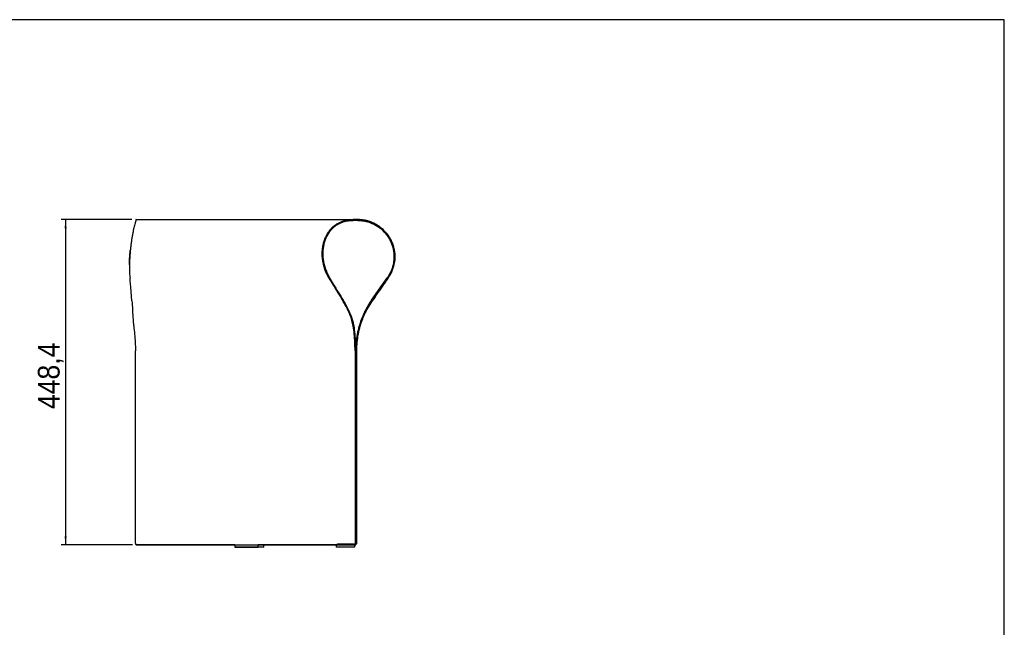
# Model space of a CAD drawing. Header units: millimetres. Extents: x 30 to 2490, y 30 to 1752.
# Tile 4 of 4: x 1131 to 2490, y 914 to 1752. Entities that reach past the tile are written whole.
import ezdxf

# ---------------------------------------------------------------- set-up
doc = ezdxf.new("R2010")
doc.units = ezdxf.units.MM
doc.header["$LTSCALE"] = 6
doc.linetypes.add('SLD-Solido', pattern=[0])
doc.layers.add('QUOTE', color=1, linetype='SLD-Solido')
doc.layers.add('SCHIZZI', color=9, linetype='Continuous')
doc.styles.add('SLDTEXTSTYLE0', font='GOTHIC.TTF', dxfattribs={"width": 0.913})
doc.dimstyles.new('SLDDIMSTYLE0', dxfattribs={"dimtxt": 30, "dimasz": 12, "dimexe": 0, "dimexo": 0.0625, "dimgap": 7.5, "dimtad": 1, "dimdec": 1, "dimrnd": 1e-09, "dimzin": 12, "dimdsep": 46, "dimtxsty": 'SLDTEXTSTYLE0', "dimsah": 1, "dimcen": 0.09, "dimadec": 0, "dimazin": 3, "dimtfac": 1, "dimtdec": 1, "dimtofl": 0, "dimtmove": 0, "dimatfit": 3, "dimfxl": 1, "dimfrac": 2, "dimtolj": 1, "dimtzin": 12, "dimarcsym": 0})

# ---------------------------------------------------------------- blocks, each defined once
blk = doc.blocks.new('_D_2')
at = {"layer": 'QUOTE', "transparency": 16777216}
for p, q in [((1285.9, 1476.4), (1188.7, 1476.4)), ((1194.7, 1476.4), (1194.7, 1028)), ((1286.8, 1028), (1188.7, 1028))]:
    blk.add_line(p, q, dxfattribs=at)
for points in [[(1194.7, 1476.4), (1193.2, 1464.4), (1196.2, 1464.4)], [(1194.7, 1028), (1196.2, 1040), (1193.2, 1040)]]:
    blk.add_solid(points, dxfattribs=at)
at = {"layer": 'QUOTE', "transparency": 16777216, "insert": (1156.4, 1215.2), "char_height": 30, "attachment_point": 1, "rotation": 90, "style": 'SLDTEXTSTYLE0'}
blk.add_mtext('448,4', dxfattribs=at)

msp = doc.modelspace()

# ---------------------------------------------------------------- linework, layer by layer
for p, q in [((1291.7, 1476.45), (1291.7, 1475.25)), ((1291.89, 1476.45), (1291.7, 1476.45)), ((1291.89, 1476.45), (1591.56, 1476.45)), ((1591.62, 1475.25), (1586.63, 1475)), ((1591.56, 1476.45), (1591.56, 1475.25)), ((1594.76, 1476.45), (1591.56, 1476.45)), ((1594.76, 1475.25), (1591.56, 1475.25)), ((1594.76, 1476.45), (1594.76, 1475.25)), ((1597.79, 1476.45), (1594.76, 1476.45)), ((1597.79, 1475.25), (1594.76, 1475.25)), ((1597.79, 1476.45), (1597.79, 1475.25)), ((1597.85, 1476.45), (1597.79, 1476.45)), ((1550.97, 1415.58), (1550.38, 1415.35)), ((1647.07, 1416.8), (1648.25, 1416.59)), ((1648.09, 1415.39), (1648.55, 1418.11)), ((1283.4, 1397.45), (1283.57, 1395.88)), ((1283.94, 1392.61), (1283.57, 1395.88)), ((1284.42, 1387.83), (1283.94, 1392.61)), ((1284.82, 1383.06), (1284.42, 1387.83)), ((1558.57, 1396.54), (1558.55, 1396.57)), ((1566.26, 1383.8), (1558.57, 1396.54)), ((1563.36, 1386.79), (1563.85, 1387.48)), ((1629.77, 1383.75), (1638.75, 1396.57)), ((1630.75, 1383.06), (1639.73, 1395.88)), ((1639.78, 1398.1), (1638.75, 1396.57)), ((1640.79, 1397.45), (1639.73, 1395.88)), ((1639.78, 1398.1), (1640.79, 1397.45)), ((1286.27, 1364.55), (1284.82, 1383.06)), ((1616.81, 1365.24), (1629.77, 1383.75)), ((1617.79, 1364.55), (1630.75, 1383.06)), ((1630.75, 1383.06), (1629.77, 1383.75)), ((1286.27, 1364.55), (1286.48, 1361.46)), ((1286.48, 1361.46), (1287, 1351.84)), ((1614.69, 1362.12), (1608.96, 1352.4)), ((1615.7, 1361.46), (1610.02, 1351.84)), ((1616.81, 1365.24), (1614.69, 1362.12)), ((1617.79, 1364.55), (1615.7, 1361.46)), ((1615.8, 1361.51), (1617.85, 1364.55)), ((1589.13, 1342), (1588.57, 1341.54)), ((1591.73, 1329.34), (1588.57, 1341.54)), ((1592.3, 1329.68), (1591.73, 1329.34)), ((1599.76, 1329.75), (1600.91, 1329.41)), ((1291.07, 1030.4), (1291.05, 1295.72)), ((1594.13, 1295.72), (1594.15, 1030.43)), ((1594.73, 1295.72), (1594.75, 1030.43)), ((1594.89, 1030.47), (1594.84, 1295.72)), ((1594.89, 1030.4), (1594.89, 1295.72)), ((1596.09, 1030.4), (1596.09, 1295.72)), ((1596.15, 1295.72), (1596.15, 1030.47)), ((1596.14, 1044.87), (1596.14, 1044.87)), ((1596.14, 1044.87), (1596.14, 1040.47)), ((1596.14, 1044.36), (1596.14, 1044.84)), ((1596.14, 1044.84), (1596.14, 1044.84)), ((1596.14, 1044.84), (1596.14, 1042.4)), ((1596.14, 1044.84), (1596.14, 1044.84)), ((1596.14, 1043.86), (1596.14, 1044.36)), ((1596.14, 1044.36), (1596.14, 1044.36)), ((1596.14, 1044.36), (1596.14, 1044.36)), ((1596.21, 1044.19), (1596.14, 1044.19)), ((1596.14, 1041.56), (1596.14, 1044.18)), ((1596.14, 1044.13), (1596.14, 1044.13)), ((1596.14, 1044.13), (1596.14, 1041.21)), ((1596.14, 1044.13), (1596.14, 1044.13)), ((1596.14, 1041.24), (1596.15, 1044)), ((1596.14, 1044), (1596.15, 1044)), ((1596.14, 1043.39), (1596.14, 1043.86)), ((1596.14, 1043.86), (1596.14, 1043.86)), ((1596.14, 1043.86), (1596.14, 1043.86)), ((1596.14, 1043.86), (1596.14, 1043.86)), ((1596.14, 1043.39), (1596.14, 1043.39)), ((1596.14, 1042.87), (1596.14, 1043.39)), ((1596.14, 1043.39), (1596.14, 1043.39)), ((1596.14, 1042.4), (1596.14, 1042.87)), ((1596.14, 1042.87), (1596.14, 1042.87)), ((1596.14, 1042.87), (1596.14, 1042.87)), ((1596.14, 1042.87), (1596.14, 1042.87)), ((1596.14, 1042.67), (1596.14, 1042.68)), ((1596.14, 1042.68), (1596.14, 1042.67)), ((1596.14, 1042.67), (1596.14, 1042.66)), ((1596.14, 1042.66), (1596.14, 1042.67)), ((1596.14, 1042.4), (1596.14, 1042.4)), ((1596.14, 1041.21), (1596.14, 1041.21)), ((1596.14, 1041.21), (1596.14, 1041.21)), ((1596.14, 1041.21), (1596.14, 1041.21)), ((1596.14, 1041.14), (1596.21, 1041.14)), ((1596.14, 1040.8), (1596.14, 1039.36)), ((1596.14, 1039.36), (1596.14, 1040.54)), ((1596.14, 1040.54), (1596.14, 1040.54)), ((1596.14, 1040.47), (1596.14, 1040.47)), ((1596.14, 1039.36), (1596.14, 1039.36)), ((1596.15, 1044.72), (1596.15, 1046.05)), ((1596.15, 1046.05), (1596.15, 1046.05)), ((1596.15, 1046.05), (1596.15, 1044.89)), ((1596.15, 1046.05), (1596.15, 1046.05)), ((1596.15, 1044.9), (1596.15, 1044.9)), ((1596.15, 1044.9), (1596.15, 1040.47)), ((1596.15, 1044.88), (1596.15, 1044.9)), ((1596.15, 1044.9), (1596.15, 1044.9)), ((1596.15, 1040.47), (1596.15, 1044.88)), ((1596.15, 1044.86), (1596.15, 1040.47)), ((1596.15, 1040.47), (1596.15, 1044.86)), ((1596.15, 1044.86), (1596.15, 1044.86)), ((1596.15, 1044.86), (1596.15, 1044.86)), ((1596.15, 1044.86), (1596.15, 1040.47)), ((1596.15, 1041.21), (1596.15, 1044.86)), ((1596.15, 1044.86), (1596.15, 1044.86)), ((1596.15, 1044.86), (1596.15, 1040.47)), ((1596.15, 1041.21), (1596.15, 1044.86)), ((1596.15, 1044.14), (1596.15, 1044.86)), ((1596.15, 1044.86), (1596.15, 1044.86)), ((1596.15, 1044.86), (1596.15, 1040.47)), ((1596.15, 1044.11), (1596.15, 1044.86)), ((1596.15, 1044.86), (1596.15, 1044.86)), ((1596.15, 1044.86), (1596.15, 1044.11)), ((1596.15, 1044.86), (1596.15, 1044.86)), ((1596.15, 1044.86), (1596.15, 1044.86)), ((1596.15, 1044.86), (1596.15, 1044.86)), ((1596.15, 1044.86), (1596.15, 1044.86)), ((1596.15, 1044.86), (1596.15, 1044.86)), ((1596.15, 1044.36), (1596.15, 1044.38)), ((1596.15, 1043.75), (1596.15, 1044.36)), ((1596.15, 1044.24), (1596.15, 1044.26)), ((1596.15, 1043.64), (1596.15, 1044.24)), ((1596.21, 1044.21), (1596.15, 1044.21)), ((1596.15, 1043.05), (1596.15, 1044.14)), ((1596.15, 1044.14), (1596.15, 1044.14)), ((1596.15, 1044.14), (1596.15, 1044.14)), ((1596.15, 1044.11), (1596.15, 1044.11)), ((1596.15, 1044.11), (1596.15, 1040.47)), ((1596.15, 1040.47), (1596.15, 1044.11)), ((1596.15, 1044.11), (1596.15, 1044.11)), ((1596.15, 1044.11), (1596.15, 1044.11)), ((1596.15, 1043.91), (1596.15, 1043.91)), ((1596.15, 1043.91), (1596.15, 1042.24)), ((1596.15, 1042.24), (1596.15, 1043.91)), ((1596.15, 1043.76), (1596.15, 1043.75)), ((1596.15, 1043.7), (1596.15, 1043.71)), ((1596.15, 1043.66), (1596.15, 1043.64)), ((1596.15, 1043.64), (1596.15, 1043.63)), ((1596.15, 1042.32), (1596.15, 1043.05)), ((1596.15, 1043.05), (1596.15, 1043.05)), ((1596.15, 1043.05), (1596.15, 1043.05)), ((1596.15, 1043.05), (1596.15, 1043.05)), ((1596.15, 1042.32), (1596.15, 1042.32)), ((1596.15, 1041.2), (1596.15, 1042.32)), ((1596.15, 1042.32), (1596.15, 1042.32)), ((1596.15, 1042.24), (1596.15, 1042.24)), ((1596.15, 1042.24), (1596.15, 1042.24)), ((1596.15, 1042.24), (1596.15, 1042.24)), ((1596.15, 1041.73), (1596.15, 1041.74)), ((1596.15, 1041.19), (1596.15, 1041.72)), ((1596.15, 1041.72), (1596.15, 1041.7)), ((1596.15, 1041.69), (1596.15, 1041.7)), ((1596.15, 1041.7), (1596.15, 1041.12)), ((1596.15, 1041.67), (1596.15, 1041.65)), ((1596.15, 1040.47), (1596.15, 1041.52)), ((1596.15, 1041.52), (1596.15, 1041.52)), ((1596.15, 1041.52), (1596.15, 1040.47)), ((1596.15, 1041.52), (1596.15, 1041.52)), ((1596.15, 1040.47), (1596.15, 1041.21)), ((1596.15, 1041.21), (1596.15, 1041.21)), ((1596.15, 1040.47), (1596.15, 1041.21)), ((1596.15, 1041.21), (1596.15, 1041.21)), ((1596.15, 1041.21), (1596.15, 1041.21)), ((1596.15, 1041.21), (1596.15, 1041.21)), ((1596.15, 1041.21), (1596.15, 1041.21)), ((1596.15, 1041.21), (1596.15, 1041.21)), ((1596.15, 1040.47), (1596.15, 1041.2)), ((1596.15, 1041.2), (1596.15, 1041.2)), ((1596.15, 1041.2), (1596.15, 1041.2)), ((1596.15, 1041.2), (1596.15, 1041.2)), ((1596.15, 1041.17), (1596.15, 1041.19)), ((1596.15, 1041.13), (1596.21, 1041.13)), ((1596.15, 1041.12), (1596.15, 1041.11)), ((1596.15, 1040.47), (1596.15, 1040.47)), ((1596.15, 1040.47), (1596.15, 1040.47)), ((1596.15, 1040.47), (1596.15, 1040.47)), ((1596.15, 1040.47), (1596.15, 1040.47)), ((1596.15, 1040.47), (1596.15, 1040.47)), ((1596.15, 1040.47), (1596.15, 1040.47)), ((1596.15, 1040.47), (1596.15, 1040.47)), ((1292.79, 1028), (1594.83, 1028.03)), ((1294.51, 1028), (1292.79, 1028)), ((1292.84, 1028), (1294.56, 1028.01)), ((1324.57, 1028.01), (1294.51, 1028)), ((1428.31, 1028.02), (1324.57, 1028.01)), ((1428.31, 1028.02), (1428.31, 1025.02)), ((1438.21, 1025.02), (1428.71, 1025.02)), ((1429.81, 1028.02), (1446.26, 1028.02)), ((1429.81, 1025.02), (1446.26, 1025.02)), ((1458.76, 1025.02), (1442.31, 1025.02)), ((1450.36, 1028.02), (1459.86, 1028.02)), ((1450.36, 1025.02), (1459.86, 1025.02)), ((1569.81, 1028.03), (1460.26, 1028.02)), ((1460.26, 1025.02), (1460.26, 1028.02)), ((1466.81, 1025.04), (1460.26, 1025.04)), ((1468.32, 1025.04), (1468.31, 1028.02)), ((1568.72, 1025.03), (1568.72, 1028.03)), ((1569.86, 1029.27), (1569.81, 1029.21)), ((1569.81, 1029.21), (1591.8, 1029.21)), ((1569.81, 1028.01), (1569.81, 1029.21)), ((1569.81, 1028.01), (1591.8, 1028.01)), ((1590.72, 1025.03), (1571.72, 1025.03)), ((1591.8, 1028.01), (1591.8, 1029.21)), ((1591.8, 1029.21), (1593.69, 1029.2)), ((1591.8, 1028.01), (1593.69, 1028)), ((1593.69, 1028), (1593.69, 1029.2)), ((1593.72, 1025.04), (1593.72, 1028.03)), ((1593.72, 1025.04), (1593.72, 1025.03)), ((1594.99, 1028.03), (1593.96, 1028.03)), ((1594.93, 1029.58), (1594.5, 1028.73)), ((1594.54, 1029.56), (1595.38, 1028.71)), ((1594.83, 1028.03), (1594.99, 1028.03)), ((1594.89, 1030.47), (1594.89, 1030.44)), ((1594.99, 1028.03), (1594.99, 1028.39)), ((1594.99, 1028.07), (1595.13, 1028.07)), ((1595.13, 1028.07), (1595.13, 1028.5)), ((1595.38, 1028.71), (1595.45, 1028.77))]:
    msp.add_line(p, q)
at = {"flags": 128}
for points in [[(1563.36, 1386.79), (1565.13, 1384.02), (1566.89, 1381.25), (1568.64, 1378.47), (1570.37, 1375.69), (1572.09, 1372.91), (1573.81, 1370.13), (1575.51, 1367.34), (1577.2, 1364.55)], [(1563.85, 1387.48), (1565.62, 1384.71), (1567.38, 1381.94), (1569.13, 1379.16), (1570.86, 1376.38), (1572.59, 1373.6), (1574.3, 1370.82), (1576, 1368.03), (1577.69, 1365.24)], [(1633.45, 1386.82), (1631.51, 1384.06), (1629.58, 1381.29), (1627.63, 1378.52), (1625.69, 1375.74), (1623.73, 1372.95), (1621.78, 1370.15), (1619.82, 1367.35), (1617.85, 1364.55)], [(1639.79, 1395.88), (1638.99, 1394.74), (1638.2, 1393.61), (1637.4, 1392.47), (1636.61, 1391.34), (1635.82, 1390.2), (1635.03, 1389.07), (1634.23, 1387.95), (1633.45, 1386.82)], [(1577.84, 1365.24), (1576.43, 1367.57), (1575, 1369.89), (1573.57, 1372.22), (1572.13, 1374.54), (1570.67, 1376.86), (1569.21, 1379.17), (1567.74, 1381.48), (1566.26, 1383.8)], [(1428.31, 1028.02), (1428.31, 1028.02), (1428.41, 1028.02), (1428.61, 1028.02), (1428.93, 1028.02), (1429.33, 1028.02), (1429.81, 1028.02)], [(1428.71, 1025.02), (1428.47, 1025.02), (1428.33, 1025.02), (1428.31, 1025.02), (1428.41, 1025.02), (1428.62, 1025.02), (1428.93, 1025.02), (1429.33, 1025.02), (1429.81, 1025.02)], [(1442.31, 1025.02), (1441.77, 1025.02), (1441.2, 1025.02), (1440.61, 1025.02), (1440.03, 1025.02), (1439.48, 1025.02), (1438.98, 1025.02), (1438.55, 1025.02), (1438.21, 1025.02)], [(1446.26, 1028.02), (1446.79, 1028.02), (1447.37, 1028.02), (1447.95, 1028.02), (1448.53, 1028.02), (1449.08, 1028.02), (1449.58, 1028.02), (1450.01, 1028.02), (1450.36, 1028.02)], [(1446.26, 1025.02), (1446.79, 1025.02), (1447.37, 1025.02), (1447.95, 1025.02), (1448.53, 1025.02), (1449.08, 1025.02), (1449.58, 1025.02), (1450.01, 1025.02), (1450.36, 1025.02)], [(1459.86, 1025.02), (1460.1, 1025.02), (1460.24, 1025.02), (1460.26, 1025.02), (1460.16, 1025.02), (1459.95, 1025.02), (1459.64, 1025.02), (1459.24, 1025.02), (1458.76, 1025.02)], [(1459.86, 1028.02), (1460.1, 1028.02), (1460.24, 1028.02), (1460.26, 1028.02)], [(1468.32, 1025.04), (1468.31, 1025.04), (1468.21, 1025.04), (1468.01, 1025.04), (1467.69, 1025.04), (1467.29, 1025.04), (1466.81, 1025.04)], [(1571.72, 1025.03), (1571.13, 1025.03), (1570.57, 1025.03), (1570.05, 1025.03), (1569.6, 1025.03), (1569.22, 1025.03), (1568.95, 1025.03), (1568.78, 1025.03), (1568.72, 1025.03)], [(1593.72, 1025.03), (1593.66, 1025.03), (1593.49, 1025.03), (1593.21, 1025.03), (1592.84, 1025.03), (1592.38, 1025.03), (1591.87, 1025.03), (1591.3, 1025.03), (1590.72, 1025.03)]]:
    msp.add_lwpolyline(points, dxfattribs=at)
for centre, radius, start, end in [((1880.77, 1583.77), 373.56, 210.1955, 211.82244), ((1881.27, 1584.45), 373.56, 210.1955, 211.82244), ((1593.75, 1030.47), 2.4, 315, 0)]:
    msp.add_arc(centre, radius, start, end)
for points, knots in [([(1291.89, 1476.45), (1291.91, 1476.41), (1291.96, 1476.35), (1291.88, 1475.82), (1291.66, 1475.03), (1291.33, 1473.89), (1290.85, 1472.25), (1290.21, 1470.01), (1289.43, 1467.06), (1288.58, 1463.56), (1287.71, 1459.54), (1286.84, 1455.06), (1286.02, 1450.18), (1285.25, 1444.99), (1284.56, 1439.53), (1283.96, 1433.88), (1283.53, 1428.84), (1283.24, 1424.56), (1282.97, 1420.71), (1282.89, 1418.08), (1282.83, 1416.59)], [0, 0, 0, 0, 0.0546242, 0.1038384, 0.1501636, 0.2002677, 0.2499718, 0.3124109, 0.3748484, 0.4374032, 0.5004881, 0.5633222, 0.6258277, 0.6881235, 0.7503297, 0.812567, 0.8749558, 0.9136638, 0.9510527, 1, 1, 1, 1]), ([(1550.38, 1415.35), (1550.15, 1416.48), (1549.71, 1418.59), (1549.27, 1421.59), (1548.97, 1424.35), (1548.76, 1428.07), (1548.82, 1432.89), (1549.45, 1438.67), (1550.63, 1444.24), (1552.34, 1449.55), (1554.56, 1454.53), (1557.27, 1459.1), (1560.42, 1463.21), (1563.98, 1466.79), (1567.9, 1469.83), (1571.29, 1471.8), (1573.96, 1473.04), (1575.77, 1473.77), (1577.63, 1474.42), (1579.53, 1474.97), (1581.72, 1475.5), (1584.4, 1475.98), (1587.76, 1476.37), (1590.23, 1476.42), (1591.56, 1476.45)], [0, 0, 0, 0, 0.0367615, 0.0689402, 0.0965439, 0.1251592, 0.1879037, 0.2503804, 0.3127087, 0.3750089, 0.4374016, 0.5000067, 0.562647, 0.6251088, 0.6875134, 0.7499821, 0.7748891, 0.7998394, 0.8248407, 0.8499005, 0.8750264, 0.9099052, 0.9515557, 1, 1, 1, 1]), ([(1550.97, 1415.58), (1550.74, 1416.68), (1550.31, 1418.75), (1549.87, 1421.67), (1549.57, 1424.37), (1549.36, 1428.01), (1549.42, 1432.71), (1550.03, 1438.35), (1551.19, 1443.8), (1552.87, 1448.98), (1555.06, 1453.84), (1557.72, 1458.31), (1560.82, 1462.32), (1564.33, 1465.82), (1568.2, 1468.78), (1572.1, 1471.03), (1575.95, 1472.68), (1579.54, 1473.81), (1583.2, 1474.6), (1587.17, 1475.14), (1590.01, 1475.21), (1591.56, 1475.25)], [0, 0, 0, 0, 0.036709, 0.0688391, 0.0963985, 0.1249648, 0.1875969, 0.2499592, 0.3121769, 0.3743761, 0.4366826, 0.4992219, 0.5618223, 0.6242758, 0.6867084, 0.7492466, 0.7991803, 0.8493495, 0.8947225, 0.9424396, 1, 1, 1, 1]), ([(1576.7, 1472.85), (1575.22, 1472.28), (1572.23, 1471.11), (1568.07, 1468.64), (1564.18, 1465.61), (1560.66, 1462.02), (1557.56, 1457.92), (1554.91, 1453.37), (1552.77, 1448.42), (1551.14, 1443.15), (1550.04, 1437.61), (1549.51, 1431.89), (1549.52, 1427.18), (1549.8, 1423.53), (1550.14, 1420.83), (1550.64, 1417.82), (1551.12, 1415.71), (1551.37, 1414.59)], [0, 0, 0, 0, 0.0750522, 0.1520324, 0.2292065, 0.3067341, 0.3840994, 0.4610734, 0.5378287, 0.6145251, 0.6913228, 0.7683816, 0.8458594, 0.8786683, 0.9137449, 0.9541856, 1, 1, 1, 1]), ([(1597.79, 1476.45), (1599.24, 1476.41), (1602, 1476.35), (1606.05, 1475.82), (1610, 1475.03), (1613.95, 1473.89), (1618.29, 1472.25), (1622.84, 1470.01), (1627.51, 1467.06), (1631.91, 1463.56), (1635.95, 1459.54), (1639.55, 1455.06), (1642.63, 1450.19), (1645.15, 1444.99), (1647.07, 1439.53), (1648.37, 1433.88), (1648.94, 1428.84), (1649.02, 1424.56), (1648.86, 1420.71), (1648.47, 1418.08), (1648.25, 1416.59)], [0, 0, 0, 0, 0.0546241, 0.1038384, 0.1501637, 0.2002677, 0.2499718, 0.312411, 0.3748485, 0.4374033, 0.5004885, 0.5633237, 0.6258313, 0.6881303, 0.7503407, 0.8125832, 0.8749781, 0.913684, 0.9510577, 1, 1, 1, 1]), ([(1597.79, 1475.25), (1599.21, 1475.21), (1601.9, 1475.15), (1605.85, 1474.64), (1609.71, 1473.86), (1613.57, 1472.75), (1617.81, 1471.15), (1622.25, 1468.97), (1626.82, 1466.08), (1631.11, 1462.66), (1635.06, 1458.74), (1638.57, 1454.36), (1641.58, 1449.6), (1644.04, 1444.53), (1645.92, 1439.19), (1647.18, 1433.68), (1647.74, 1428.76), (1647.82, 1424.58), (1647.66, 1420.82), (1647.28, 1418.25), (1647.07, 1416.8)], [0, 0, 0, 0, 0.0548604, 0.1042585, 0.1507239, 0.2009465, 0.2507375, 0.3132451, 0.3757099, 0.4382555, 0.5012998, 0.5640681, 0.626488, 0.6886838, 0.750781, 0.8129059, 0.8751845, 0.9138216, 0.9511337, 1, 1, 1, 1]), ([(1648.55, 1418.11), (1648.68, 1419.17), (1648.92, 1421.13), (1649.05, 1423.98), (1649.05, 1426.71), (1648.85, 1430.43), (1648.19, 1435.16), (1646.77, 1440.69), (1644.76, 1446.02), (1642.18, 1451.08), (1639.06, 1455.8), (1635.47, 1460.13), (1631.46, 1464), (1627.11, 1467.38), (1622.5, 1470.23), (1618, 1472.4), (1613.73, 1473.98), (1609.87, 1475.07), (1606.07, 1475.83), (1602.11, 1476.34), (1599.36, 1476.41), (1597.85, 1476.45)], [0, 0, 0, 0, 0.0353266, 0.0652845, 0.0938529, 0.1252825, 0.1878842, 0.2502749, 0.3125692, 0.3748825, 0.4373297, 0.5000254, 0.5626877, 0.6251622, 0.6875646, 0.7500107, 0.799994, 0.8500021, 0.8950004, 0.9424643, 1, 1, 1, 1]), ([(1282.76, 1413.88), (1282.76, 1414.2), (1282.74, 1416.14), (1282.85, 1419.79), (1283.05, 1423.79), (1283.27, 1426.9), (1283.46, 1429.27), (1283.68, 1431.55), (1283.88, 1433.05), (1283.96, 1433.63)], [0, 0, 0, 0, 0.0498027, 0.3038915, 0.5542472, 0.6550311, 0.7713774, 0.910768, 1, 1, 1, 1]), ([(1282.83, 1416.59), (1282.79, 1415.21), (1282.7, 1412.69), (1282.72, 1409.38), (1282.79, 1406.61), (1282.88, 1403.91), (1283.06, 1400.81), (1283.28, 1398.64), (1283.4, 1397.45)], [0, 0, 0, 0, 0.2035571, 0.3701466, 0.4997718, 0.6295345, 0.7962775, 1, 1, 1, 1]), ([(1557.9, 1395.88), (1557.24, 1397.08), (1556.04, 1399.27), (1554.6, 1402.4), (1553.47, 1405.13), (1552.47, 1407.94), (1551.4, 1411.33), (1550.74, 1413.92), (1550.38, 1415.35)], [0, 0, 0, 0, 0.2042667, 0.370796, 0.4995869, 0.6278109, 0.7946159, 1, 1, 1, 1]), ([(1558.39, 1396.57), (1557.74, 1397.74), (1556.56, 1399.88), (1555.14, 1402.94), (1554.03, 1405.6), (1553.03, 1408.34), (1551.97, 1411.65), (1551.33, 1414.18), (1550.97, 1415.58)], [0, 0, 0, 0, 0.2043056, 0.3708576, 0.4996554, 0.6278712, 0.7946533, 1, 1, 1, 1]), ([(1647.07, 1416.8), (1646.81, 1415.45), (1646.33, 1412.99), (1645.36, 1409.75), (1644.39, 1407.05), (1643.27, 1404.41), (1641.8, 1401.39), (1640.5, 1399.27), (1639.78, 1398.1)], [0, 0, 0, 0, 0.20351552, 0.37008068, 0.49969961, 0.62947165, 0.79623852, 1, 1, 1, 1]), ([(1639.79, 1395.88), (1640.22, 1396.52), (1641.07, 1397.76), (1642.21, 1399.66), (1643.24, 1401.53), (1644.14, 1403.35), (1645.07, 1405.4), (1646.08, 1407.97), (1647.2, 1411.37), (1647.77, 1413.96), (1648.09, 1415.39)], [0, 0, 0, 0, 0.1087923, 0.2131869, 0.3131903, 0.4088097, 0.5000536, 0.6294727, 0.7961202, 1, 1, 1, 1]), ([(1648.25, 1416.59), (1647.98, 1415.21), (1647.49, 1412.69), (1646.5, 1409.38), (1645.5, 1406.61), (1644.36, 1403.91), (1642.85, 1400.81), (1641.52, 1398.65), (1640.79, 1397.45)], [0, 0, 0, 0, 0.2035555, 0.3701447, 0.4997714, 0.629535, 0.7962781, 1, 1, 1, 1]), ([(1588.57, 1341.54), (1587.55, 1343.99), (1585.4, 1349.12), (1581.62, 1356.85), (1578.71, 1361.91), (1577.2, 1364.55)], [0, 0, 0, 0, 0.3044074, 0.6377345, 1, 1, 1, 1]), ([(1589.13, 1342), (1588.1, 1344.47), (1585.94, 1349.66), (1582.14, 1357.46), (1579.21, 1362.57), (1577.69, 1365.24)], [0, 0, 0, 0, 0.3044186, 0.6377458, 1, 1, 1, 1]), ([(1577.84, 1365.24), (1579.18, 1362.91), (1581.93, 1358.15), (1585.74, 1350.42), (1588.05, 1344.9), (1589.22, 1342.08)], [0, 0, 0, 0, 0.3182973, 0.6516209, 1, 1, 1, 1]), ([(1287, 1351.84), (1287.06, 1350.35), (1287.17, 1347.47), (1287.41, 1343.19), (1287.71, 1338.96), (1288.15, 1334.42), (1288.47, 1331.17), (1288.64, 1329.41)], [0, 0, 0, 0, 0.2091694, 0.4060869, 0.5827941, 0.7741138, 1, 1, 1, 1]), ([(1608.96, 1352.4), (1608.19, 1350.9), (1606.69, 1347.99), (1604.75, 1343.67), (1603, 1339.39), (1601.32, 1334.81), (1600.31, 1331.53), (1599.76, 1329.75)], [0, 0, 0, 0, 0.2091229, 0.4060217, 0.5827331, 0.774076, 1, 1, 1, 1]), ([(1610.02, 1351.84), (1609.26, 1350.35), (1607.77, 1347.47), (1605.85, 1343.19), (1604.12, 1338.96), (1602.45, 1334.42), (1601.45, 1331.17), (1600.91, 1329.41)], [0, 0, 0, 0, 0.20916955, 0.40608698, 0.58279411, 0.77411387, 1, 1, 1, 1]), ([(1589.22, 1342.08), (1589.61, 1341), (1590.31, 1339), (1591.15, 1336.11), (1591.82, 1333.1), (1592.18, 1331.02), (1592.39, 1329.81)], [0, 0, 0, 0, 0.2722219, 0.4999825, 0.7106817, 1, 1, 1, 1]), ([(1600.97, 1329.38), (1601.31, 1330.51), (1601.94, 1332.58), (1602.93, 1335.49), (1603.99, 1338.44), (1604.8, 1340.42), (1605.26, 1341.57)], [0, 0, 0, 0, 0.2724247, 0.5000225, 0.7107654, 1, 1, 1, 1]), ([(1596.15, 1044.89), (1596.15, 1044.91), (1596.14, 1044.93), (1596.14, 1044.94), (1596.14, 1044.94), (1596.14, 1044.94), (1596.14, 1044.94), (1596.14, 1044.94), (1596.14, 1044.94), (1596.14, 1044.94), (1596.14, 1044.94), (1596.14, 1044.94), (1596.14, 1044.94), (1596.14, 1044.83), (1596.14, 1044.33), (1596.14, 1043.57), (1596.14, 1042.98), (1596.14, 1042.67)], [0, 0, 0, 0, 0.0692641, 0.102088, 0.1170424, 0.1237265, 0.1266881, 0.1279952, 0.1285711, 0.1288247, 0.1289363, 0.1289854, 0.129024, 0.3530678, 0.564112, 0.7753896, 1, 1, 1, 1]), ([(1596.14, 1042.68), (1596.14, 1043.02), (1596.14, 1043.67), (1596.14, 1044.39), (1596.14, 1044.8), (1596.14, 1044.84), (1596.14, 1044.87)], [0, 0, 0, 0, 0.27953196, 0.54542422, 0.76306342, 1, 1, 1, 1]), ([(1596.14, 1044.18), (1596.14, 1044.18), (1596.14, 1044.19), (1596.14, 1044.19), (1596.14, 1044.19), (1596.14, 1044.19), (1596.14, 1044.19), (1596.14, 1044.19), (1596.14, 1044.19), (1596.14, 1044.19), (1596.14, 1044.19), (1596.14, 1044.19), (1596.14, 1044.19), (1596.14, 1044.12), (1596.14, 1043.78), (1596.14, 1043.28), (1596.14, 1042.89), (1596.14, 1042.68)], [0, 0, 0, 0, 0.0458801, 0.0662498, 0.075289, 0.0792849, 0.0810471, 0.0818233, 0.0821649, 0.0823153, 0.0823815, 0.0824106, 0.0824335, 0.3112586, 0.5307913, 0.7562229, 1, 1, 1, 1]), ([(1596.14, 1042.67), (1596.14, 1042.89), (1596.14, 1043.33), (1596.14, 1043.81), (1596.14, 1044.08), (1596.14, 1044.11), (1596.14, 1044.13)], [0, 0, 0, 0, 0.2871229, 0.5522893, 0.766205, 1, 1, 1, 1]), ([(1596.14, 1040.47), (1596.14, 1040.51), (1596.14, 1040.58), (1596.14, 1041.15), (1596.14, 1041.88), (1596.14, 1042.4), (1596.14, 1042.67)], [0, 0, 0, 0, 0.2961767, 0.5664015, 0.7768821, 1, 1, 1, 1]), ([(1596.14, 1042.67), (1596.14, 1042.43), (1596.14, 1042.02), (1596.14, 1041.69), (1596.14, 1041.56)], [0, 0, 0, 0, 0.5786018, 1, 1, 1, 1]), ([(1596.14, 1042.66), (1596.14, 1042.44), (1596.14, 1042.03), (1596.14, 1041.35), (1596.14, 1041.01), (1596.14, 1040.8)], [0, 0, 0, 0, 0.2957242, 0.575371, 1, 1, 1, 1]), ([(1596.14, 1041.21), (1596.14, 1041.23), (1596.14, 1041.28), (1596.14, 1041.65), (1596.14, 1042.14), (1596.14, 1042.48), (1596.14, 1042.66)], [0, 0, 0, 0, 0.293871, 0.5608682, 0.7719073, 1, 1, 1, 1]), ([(1596.15, 1041.7), (1596.15, 1041.61), (1596.15, 1041.44), (1596.15, 1041.24), (1596.14, 1041.15), (1596.14, 1041.13), (1596.14, 1041.2), (1596.14, 1041.24)], [0, 0, 0, 0, 0.2086835, 0.4014828, 0.5984123, 0.7578028, 1, 1, 1, 1]), ([(1596.14, 1040.41), (1596.15, 1040.45), (1596.15, 1040.56), (1596.15, 1040.96), (1596.15, 1041.17)], [0, 0, 0, 0, 0.4842466, 1, 1, 1, 1]), ([(1596.14, 1040.54), (1596.14, 1040.51), (1596.14, 1040.45), (1596.14, 1040.4), (1596.14, 1040.4), (1596.14, 1040.41)], [0, 0, 0, 0, 0.3637315, 0.73815322, 1, 1, 1, 1]), ([(1596.15, 1044.38), (1596.15, 1044.49), (1596.15, 1044.71), (1596.15, 1044.89), (1596.15, 1044.95), (1596.15, 1044.87), (1596.15, 1044.61), (1596.15, 1044.17), (1596.15, 1043.82), (1596.15, 1043.64)], [0, 0, 0, 0, 0.1460704, 0.2887682, 0.4377557, 0.5951452, 0.7341478, 0.8644717, 1, 1, 1, 1]), ([(1596.15, 1044.26), (1596.15, 1044.35), (1596.15, 1044.54), (1596.15, 1044.67), (1596.15, 1044.72)], [0, 0, 0, 0, 0.5342378, 1, 1, 1, 1]), ([(1596.15, 1043.71), (1596.15, 1043.78), (1596.15, 1043.92), (1596.15, 1044.09), (1596.15, 1044.19), (1596.15, 1044.23), (1596.15, 1044.12), (1596.15, 1043.89), (1596.15, 1043.76)], [0, 0, 0, 0, 0.0943892, 0.189365, 0.2976915, 0.4258978, 0.6931705, 1, 1, 1, 1]), ([(1596.15, 1044), (1596.15, 1043.95), (1596.15, 1043.85), (1596.15, 1043.72), (1596.15, 1043.66)], [0, 0, 0, 0, 0.5348435, 1, 1, 1, 1]), ([(1596.15, 1043.04), (1596.15, 1043.08), (1596.15, 1043.16), (1596.15, 1043.3), (1596.15, 1043.5), (1596.15, 1043.63), (1596.15, 1043.7)], [0, 0, 0, 0, 0.42941131, 0.70071607, 0.85028742, 1, 1, 1, 1]), ([(1596.15, 1043.63), (1596.15, 1043.49), (1596.15, 1043.24), (1596.15, 1042.9), (1596.15, 1042.51), (1596.15, 1042.4), (1596.15, 1042.31)], [0, 0, 0, 0, 0.1872531, 0.3476527, 0.509467, 1, 1, 1, 1]), ([(1596.15, 1041.74), (1596.15, 1041.91), (1596.15, 1042.26), (1596.15, 1042.65), (1596.15, 1042.89), (1596.15, 1042.98), (1596.15, 1043.04)], [0, 0, 0, 0, 0.2440399, 0.4814505, 0.7097813, 1, 1, 1, 1]), ([(1596.15, 1042.31), (1596.15, 1042.27), (1596.15, 1042.19), (1596.15, 1042.04), (1596.15, 1041.85), (1596.15, 1041.73), (1596.15, 1041.67)], [0, 0, 0, 0, 0.4490962, 0.7176787, 0.8608801, 1, 1, 1, 1]), ([(1596.15, 1040.43), (1596.15, 1040.51), (1596.15, 1040.63), (1596.15, 1041.18), (1596.15, 1041.54), (1596.15, 1041.73)], [0, 0, 0, 0, 0.4465819, 0.71488531, 1, 1, 1, 1]), ([(1596.15, 1041.65), (1596.15, 1041.58), (1596.15, 1041.43), (1596.15, 1041.25), (1596.15, 1041.15), (1596.15, 1041.12), (1596.15, 1041.16), (1596.15, 1041.33), (1596.15, 1041.56), (1596.15, 1041.69)], [0, 0, 0, 0, 0.0886001, 0.1775904, 0.2803753, 0.4039243, 0.5463947, 0.7592876, 1, 1, 1, 1]), ([(1596.15, 1041.11), (1596.15, 1040.96), (1596.15, 1040.66), (1596.15, 1040.43), (1596.15, 1040.44), (1596.15, 1040.44)], [0, 0, 0, 0, 0.3777971, 0.7484651, 1, 1, 1, 1]), ([(1594.89, 1030.4), (1594.88, 1030.33), (1594.88, 1030.17), (1594.82, 1030.03), (1594.8, 1029.96)], [0, 0, 0, 0, 0.51313051, 1, 1, 1, 1])]:
    msp.add_open_spline(points, degree=3, knots=knots)
for points in [[(1551.37, 1414.59), (1552, 1412.46), (1553.28, 1408.2), (1555.69, 1402.12), (1557.6, 1398.42), (1558.55, 1396.57)], [(1605.26, 1341.57), (1606.78, 1345.02), (1609.82, 1351.92), (1613.81, 1358.31), (1615.8, 1361.51)], [(1592.3, 1329.68), (1591.81, 1331.76), (1590.84, 1335.92), (1589.7, 1339.97), (1589.13, 1342)], [(1288.64, 1329.41), (1289.12, 1325.74), (1290.08, 1318.4), (1290.89, 1307.1), (1291, 1299.51), (1291.05, 1295.72)], [(1594.13, 1295.72), (1594.08, 1299.51), (1593.97, 1307.08), (1593.16, 1318.35), (1592.2, 1325.68), (1591.73, 1329.34)], [(1594.73, 1295.72), (1594.68, 1299.54), (1594.57, 1307.19), (1593.75, 1318.58), (1592.79, 1325.98), (1592.3, 1329.68)], [(1592.39, 1329.81), (1592.88, 1326.1), (1593.86, 1318.67), (1594.68, 1307.24), (1594.79, 1299.56), (1594.84, 1295.72)], [(1599.76, 1329.75), (1598.79, 1326.04), (1596.85, 1318.62), (1595.21, 1307.21), (1595, 1299.55), (1594.89, 1295.72)], [(1600.91, 1329.41), (1599.95, 1325.74), (1598.03, 1318.4), (1596.41, 1307.1), (1596.2, 1299.51), (1596.09, 1295.72)], [(1596.15, 1295.72), (1596.26, 1299.51), (1596.48, 1307.09), (1598.09, 1318.37), (1600.01, 1325.71), (1600.97, 1329.38)], [(1291.07, 1030.4), (1291.08, 1030.25), (1291.08, 1029.93), (1291.16, 1029.48), (1291.27, 1029.06), (1291.37, 1028.83), (1291.42, 1028.71)], [(1291.42, 1028.71), (1291.52, 1028.6), (1291.73, 1028.39), (1292.07, 1028.18), (1292.43, 1028.03), (1292.67, 1028.01), (1292.79, 1028)], [(1292.84, 1028), (1292.72, 1028.01), (1292.47, 1028.03), (1292.12, 1028.18), (1291.78, 1028.39), (1291.57, 1028.6), (1291.47, 1028.71)], [(1594.54, 1029.56), (1594.41, 1029.46), (1594.16, 1029.25), (1593.85, 1029.22), (1593.69, 1029.2)], [(1595.38, 1028.71), (1595.27, 1028.6), (1595.03, 1028.39), (1594.61, 1028.18), (1594.16, 1028.03), (1593.85, 1028.01), (1593.69, 1028)], [(1594.5, 1028.73), (1594.45, 1028.85), (1594.34, 1029.09), (1594.24, 1029.51), (1594.16, 1029.96), (1594.15, 1030.27), (1594.15, 1030.43)], [(1594.83, 1028.03), (1594.8, 1028.04), (1594.72, 1028.06), (1594.63, 1028.2), (1594.55, 1028.42), (1594.52, 1028.63), (1594.5, 1028.73)], [(1594.93, 1029.58), (1594.9, 1029.64), (1594.85, 1029.76), (1594.79, 1029.97), (1594.76, 1030.2), (1594.75, 1030.35), (1594.75, 1030.43)], [(1596.09, 1030.4), (1596.08, 1030.25), (1596.06, 1029.93), (1595.92, 1029.48), (1595.7, 1029.06), (1595.49, 1028.83), (1595.38, 1028.71)]]:
    msp.add_open_spline(points, degree=3)
at = {"layer": 'SCHIZZI'}
msp.add_line((2489.88, 1752), (30, 1752), dxfattribs=at)
at = {"layer": 'SCHIZZI', "color": 7, "true_color": 0xffffff}
msp.add_line((2490, 30), (2489.88, 1752), dxfattribs=at)

# ---------------------------------------------------------------- dimensions: what is measured, and where the dimension line sits
at = {"layer": 'QUOTE'}
dim = msp.add_linear_dim(base=(1194.7278, 1028.0049), p1=(1291.8886, 1476.4478), p2=(1292.8375, 1028.0049), angle=90, dimstyle='SLDDIMSTYLE0', dxfattribs=at)
dim.commit()
dim.dimension.update_dxf_attribs({"geometry": '_D_2', "text_midpoint": (1194.7278, 1265.0318), "dimtype": 160})

doc.saveas('drawing.dxf')
